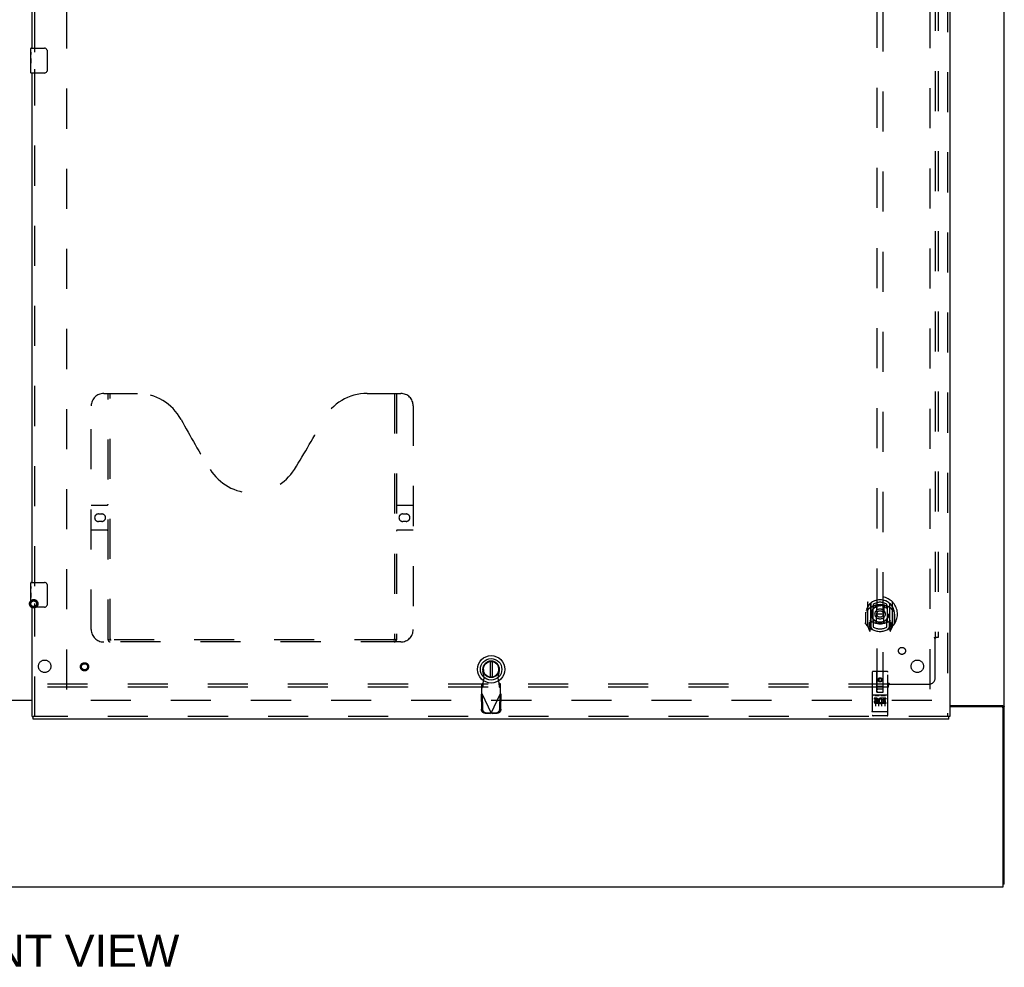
# Model space of a CAD drawing. Header units: inches. Extents: x 0 to 293, y 0 to 190.
# Tile 5 of 30: x 90 to 130, y 50 to 88. Entities that reach past the tile are written whole.
import ezdxf

# ---------------------------------------------------------------- set-up
doc = ezdxf.new("R2010")
doc.units = ezdxf.units.IN
doc.header["$LTSCALE"] = 16.12069
doc.header["$MEASUREMENT"] = 0
doc.linetypes.add('HIDDEN', pattern=[0.2, 0.1, -0.1])
doc.layers.get('0').update_dxf_attribs({"linetype": 'CONTINUOUS'})
for name, color, linetype in [('DEFAULT_2', 8, 'HIDDEN'), ('DIMENSIONS', 7, 'CONTINUOUS'), ('MAIN_RH_DOOR_ASSEMBLY', 7, 'CONTINUOUS'), ('SUBPANEL', 7, 'CONTINUOUS')]:
    doc.layers.add(name, color=color, linetype=linetype)
doc.styles.get("Standard").update_dxf_attribs({"font": 'arial.ttf'})

msp = doc.modelspace()

# ---------------------------------------------------------------- linework, layer by layer
at = {"color": 7, "linetype": 'Continuous'}
for p, q in [((129.513, 53.54), (129.513, 137.332)), ((90.388, 60.936), (89.076, 60.936)), ((127.326, 60.729), (129.444, 60.729)), ((129.399, 60.677), (127.326, 60.677)), ((129.409, 60.688), (129.513, 60.688)), ((129.461, 53.436), (129.461, 60.614)), ((129.513, 53.54), (129.461, 53.54)), ((51.815, 53.436), (129.461, 53.436))]:
    msp.add_line(p, q, dxfattribs=at)
at = {"color": 3, "linetype": 'Continuous'}
for p, q in [((89.076, 60.951), (90.388, 60.951)), ((129.409, 60.688), (129.409, 60.676))]:
    msp.add_line(p, q, dxfattribs=at)
for points in [[(129.369, 60.729), (129.369, 60.726), (129.369, 60.724), (129.37, 60.722), (129.371, 60.72), (129.371, 60.719), (129.373, 60.717), (129.374, 60.715), (129.376, 60.714), (129.378, 60.712), (129.38, 60.711), (129.382, 60.709), (129.384, 60.708), (129.387, 60.707), (129.389, 60.705), (129.394, 60.703)], [(129.394, 60.703), (129.397, 60.701), (129.399, 60.7), (129.401, 60.699), (129.404, 60.697), (129.406, 60.696), (129.407, 60.694), (129.408, 60.693), (129.409, 60.691), (129.409, 60.689), (129.409, 60.688)]]:
    msp.add_lwpolyline(points, dxfattribs=at)
at = {"color": 7, "linetype": 'Continuous'}
for points in [[(129.444, 60.729), (129.446, 60.727), (129.448, 60.725), (129.451, 60.724), (129.454, 60.722), (129.458, 60.721), (129.462, 60.719), (129.466, 60.718), (129.47, 60.717)], [(129.47, 60.717), (129.478, 60.714), (129.482, 60.713), (129.486, 60.711), (129.489, 60.71), (129.493, 60.708), (129.496, 60.707), (129.499, 60.706), (129.502, 60.704), (129.504, 60.702), (129.506, 60.701), (129.508, 60.699), (129.51, 60.697), (129.511, 60.696), (129.512, 60.694), (129.513, 60.692), (129.513, 60.69), (129.513, 60.688)]]:
    msp.add_lwpolyline(points, dxfattribs=at)
msp.add_arc((129.399, 60.614), 0.0625, 0, 90, dxfattribs=at)
at = {"layer": 'DEFAULT_2', "color": 8, "linetype": 'HIDDEN'}
for p, q in [((91.763, 133.921), (91.763, 60.951)), ((126.513, 133.936), (126.513, 60.936)), ((126.597, 60.936), (91.659, 60.936))]:
    msp.add_line(p, q, dxfattribs=at)
for radius in [0.169, 0.124, 0.114]:
    msp.add_circle((90.447, 64.826), radius, dxfattribs=at)
at = {"layer": 'MAIN_RH_DOOR_ASSEMBLY', "color": 8, "linetype": 'HIDDEN'}
for p, q in [((127.222, 134.582), (127.222, 60.29)), ((90.492, 87.031), (90.492, 107.841)), ((124.388, 95.265), (124.388, 61.264)), ((124.638, 61.264), (124.638, 95.265)), ((90.492, 65.531), (90.492, 86.341)), ((93.262, 73.29), (94.617, 73.29)), ((93.437, 63.38), (93.437, 73.29)), ((93.517, 63.41), (93.517, 73.29)), ((103.867, 73.29), (105.222, 73.29)), ((104.967, 73.29), (104.967, 63.41)), ((105.047, 73.29), (105.047, 63.38)), ((92.762, 63.79), (92.762, 72.79)), ((105.722, 72.79), (105.722, 63.79)), ((92.762, 68.79), (93.397, 68.79)), ((105.087, 68.79), (105.722, 68.79)), ((93.049, 68.44), (93.186, 68.44)), ((105.299, 68.44), (105.436, 68.44)), ((93.397, 67.79), (92.762, 67.79)), ((93.186, 68.14), (93.049, 68.14)), ((105.722, 67.79), (105.087, 67.79)), ((105.436, 68.14), (105.299, 68.14)), ((90.492, 60.29), (90.492, 64.841)), ((124.013, 64.891), (124.013, 63.924)), ((124.131, 64.837), (124.131, 63.821)), ((124.138, 64.838), (124.138, 63.835)), ((124.231, 64.089), (124.231, 64.721)), ((124.238, 64.798), (124.238, 64.695)), ((124.351, 64.747), (124.381, 64.408)), ((124.676, 64.747), (124.646, 64.408)), ((124.788, 64.695), (124.788, 64.798)), ((124.796, 64.721), (124.796, 64.089)), ((124.888, 64.838), (124.888, 63.835)), ((124.896, 64.837), (124.896, 63.821)), ((125.013, 63.924), (125.013, 64.891)), ((123.931, 64.408), (123.946, 64.408)), ((123.931, 64.408), (123.931, 64.019)), ((123.938, 64.479), (123.939, 64.482)), ((123.938, 64.022), (123.938, 64.479)), ((124.35, 64.063), (124.381, 64.408)), ((124.646, 64.408), (124.381, 64.408)), ((124.677, 64.063), (124.646, 64.408)), ((125.096, 64.408), (125.081, 64.408)), ((125.088, 64.479), (125.088, 64.482)), ((125.088, 64.022), (125.088, 64.479)), ((125.096, 64.408), (125.096, 64.019)), ((124.018, 63.913), (124.088, 63.738)), ((124.131, 64.078), (124.071, 64.078)), ((124.071, 64.078), (124.071, 63.928)), ((124.071, 63.928), (124.131, 63.928)), ((124.109, 64.007), (124.079, 63.961)), ((124.083, 63.953), (124.138, 63.953)), ((124.109, 63.843), (124.114, 63.84)), ((124.117, 63.741), (124.131, 63.821)), ((124.208, 63.784), (124.138, 63.893)), ((124.141, 64.067), (124.141, 63.859)), ((124.231, 64.08), (124.158, 64.08)), ((124.227, 64.087), (124.161, 64.087)), ((124.238, 64.134), (124.238, 63.881)), ((124.788, 63.881), (124.788, 64.134)), ((124.868, 64.08), (124.796, 64.08)), ((124.866, 64.087), (124.8, 64.087)), ((124.888, 63.893), (124.818, 63.784)), ((124.886, 63.859), (124.886, 64.067)), ((124.888, 63.953), (124.943, 63.953)), ((124.956, 64.078), (124.896, 64.078)), ((124.896, 63.928), (124.956, 63.928)), ((124.896, 63.821), (124.91, 63.741)), ((124.917, 63.842), (124.917, 63.843)), ((124.917, 63.843), (124.917, 63.843)), ((124.917, 63.843), (124.917, 63.843)), ((124.948, 63.961), (124.918, 64.007)), ((124.939, 63.738), (125.009, 63.913)), ((124.956, 63.928), (124.956, 64.078)), ((105.222, 63.29), (93.262, 63.29)), ((104.964, 63.37), (93.521, 63.37)), ((108.581, 61.832), (108.527, 62.127)), ((108.543, 61.635), (108.581, 61.832)), ((109.186, 62.127), (109.132, 61.832)), ((109.132, 61.832), (109.17, 61.635)), ((124.201, 62.074), (124.201, 60.349)), ((124.796, 62.104), (124.231, 62.104)), ((124.387, 61.264), (124.383, 62.074)), ((124.513, 61.836), (124.451, 61.8)), ((124.576, 61.8), (124.513, 61.836)), ((124.513, 61.836), (124.513, 61.824)), ((124.64, 61.264), (124.643, 62.074)), ((124.826, 60.349), (124.826, 62.074)), ((108.529, 61.632), (108.483, 61.59)), ((108.483, 61.216), (108.483, 61.59)), ((108.483, 61.435), (108.529, 61.476)), ((108.529, 61.476), (108.529, 61.632)), ((109.231, 61.59), (109.185, 61.632)), ((109.185, 61.632), (109.185, 61.476)), ((109.185, 61.476), (109.231, 61.435)), ((109.231, 61.216), (109.231, 61.59)), ((124.386, 61.514), (124.641, 61.514)), ((124.451, 61.8), (124.461, 61.794)), ((124.451, 61.8), (124.451, 61.728)), ((124.451, 61.728), (124.461, 61.734)), ((124.451, 61.728), (124.513, 61.692)), ((124.513, 61.824), (124.461, 61.794)), ((124.461, 61.794), (124.461, 61.734)), ((124.461, 61.734), (124.513, 61.703)), ((124.566, 61.794), (124.513, 61.824)), ((124.513, 61.703), (124.566, 61.734)), ((124.513, 61.692), (124.576, 61.728)), ((124.513, 61.692), (124.513, 61.703)), ((124.576, 61.8), (124.566, 61.794)), ((124.566, 61.734), (124.566, 61.794)), ((124.576, 61.728), (124.566, 61.734)), ((124.576, 61.728), (124.576, 61.8)), ((108.454, 61.168), (108.496, 61.188)), ((108.454, 61.168), (108.465, 60.578)), ((108.483, 61.216), (108.857, 60.429)), ((108.496, 61.188), (108.506, 60.597)), ((108.857, 60.429), (109.231, 61.216)), ((109.207, 60.597), (109.217, 61.188)), ((109.217, 61.188), (109.259, 61.168)), ((109.249, 60.578), (109.259, 61.168)), ((124.796, 61.147), (124.231, 61.147)), ((124.302, 61.131), (124.474, 61.131)), ((124.387, 61.264), (124.388, 61.264)), ((124.388, 61.264), (124.638, 61.264)), ((124.598, 61.389), (124.428, 61.389)), ((124.552, 61.131), (124.724, 61.131)), ((124.638, 61.264), (124.64, 61.264)), ((124.369, 61.025), (124.277, 61.025)), ((124.277, 61.025), (124.277, 60.982)), ((124.369, 60.982), (124.277, 60.982)), ((124.326, 61.016), (124.326, 60.71)), ((124.373, 60.939), (124.327, 60.939)), ((124.369, 60.898), (124.34, 60.898)), ((124.433, 60.854), (124.34, 60.854)), ((124.433, 60.811), (124.34, 60.811)), ((124.433, 60.854), (124.433, 60.811)), ((124.451, 61.016), (124.451, 60.71)), ((124.565, 60.859), (124.582, 60.82)), ((124.576, 61.016), (124.576, 60.71)), ((124.589, 60.989), (124.576, 60.97)), ((124.586, 61.014), (124.589, 61.012)), ((124.745, 61.025), (124.589, 61.025)), ((124.589, 61.025), (124.589, 61.012)), ((124.589, 60.989), (124.589, 60.811)), ((124.745, 60.811), (124.589, 60.811)), ((124.745, 60.982), (124.632, 60.982)), ((124.632, 60.982), (124.632, 60.939)), ((124.724, 60.939), (124.632, 60.939)), ((124.724, 60.896), (124.632, 60.896)), ((124.632, 60.896), (124.632, 60.854)), ((124.745, 60.854), (124.632, 60.854)), ((124.701, 61.016), (124.701, 60.71)), ((124.724, 60.939), (124.724, 60.896)), ((124.745, 61.025), (124.745, 60.982)), ((124.745, 60.854), (124.745, 60.811)), ((127.284, 60.29), (90.43, 60.29)), ((108.619, 60.419), (108.812, 60.415)), ((108.661, 60.439), (108.854, 60.435)), ((108.854, 60.435), (108.812, 60.415)), ((108.834, 60.422), (108.812, 60.415)), ((108.857, 60.429), (108.834, 60.422)), ((108.879, 60.422), (108.857, 60.429)), ((108.86, 60.435), (109.053, 60.439)), ((108.901, 60.415), (108.86, 60.435)), ((108.901, 60.415), (108.879, 60.422)), ((108.901, 60.415), (109.094, 60.419)), ((124.219, 60.477), (124.218, 60.477)), ((124.22, 60.477), (124.219, 60.477)), ((124.219, 60.477), (124.219, 60.477)), ((124.221, 60.477), (124.22, 60.477)), ((124.222, 60.477), (124.221, 60.477)), ((124.223, 60.477), (124.222, 60.477)), ((124.224, 60.477), (124.223, 60.477)), ((124.223, 60.477), (124.223, 60.477)), ((124.226, 60.477), (124.225, 60.477)), ((124.227, 60.477), (124.226, 60.477)), ((124.228, 60.477), (124.227, 60.477)), ((124.229, 60.477), (124.228, 60.477)), ((124.23, 60.477), (124.229, 60.477)), ((124.796, 60.477), (124.23, 60.477)), ((124.23, 60.477), (124.23, 60.477)), ((124.796, 60.319), (124.231, 60.319)), ((124.796, 60.477), (124.797, 60.477)), ((124.797, 60.477), (124.798, 60.477)), ((124.798, 60.477), (124.799, 60.477)), ((124.798, 60.477), (124.798, 60.477)), ((124.799, 60.477), (124.8, 60.477)), ((124.8, 60.477), (124.801, 60.477)), ((124.801, 60.477), (124.802, 60.477)), ((124.802, 60.477), (124.803, 60.477)), ((124.804, 60.477), (124.805, 60.477)), ((124.805, 60.477), (124.806, 60.477)), ((124.805, 60.477), (124.805, 60.477)), ((124.806, 60.477), (124.807, 60.477)), ((124.807, 60.477), (124.808, 60.477)), ((124.808, 60.477), (124.809, 60.477)), ((124.809, 60.477), (124.81, 60.477)), ((124.809, 60.477), (124.809, 60.477))]:
    msp.add_line(p, q, dxfattribs=at)
at = {"layer": 'MAIN_RH_DOOR_ASSEMBLY', "color": 3, "linetype": 'Continuous'}
for p, q in [((127.326, 134.582), (127.326, 60.29)), ((90.388, 87.186), (90.388, 107.686)), ((90.388, 65.686), (90.388, 86.186)), ((90.388, 60.29), (90.388, 64.686)), ((127.284, 60.186), (90.43, 60.186))]:
    msp.add_line(p, q, dxfattribs=at)
at = {"layer": 'MAIN_RH_DOOR_ASSEMBLY', "color": 7, "linetype": 'Continuous'}
for p, q in [((90.328, 87.025), (90.328, 87.171)), ((90.328, 86.768), (90.328, 87.025)), ((90.334, 86.969), (90.328, 86.969)), ((90.328, 86.801), (90.335, 86.801)), ((90.335, 86.801), (90.335, 86.938)), ((90.343, 87.186), (90.883, 87.186)), ((90.983, 87.086), (90.983, 86.286)), ((90.328, 86.201), (90.328, 86.765)), ((90.33, 86.738), (90.328, 86.738)), ((90.328, 86.607), (90.334, 86.607)), ((90.328, 86.571), (90.335, 86.571)), ((90.328, 86.508), (90.335, 86.508)), ((90.335, 86.34), (90.335, 86.571)), ((90.328, 86.34), (90.335, 86.34)), ((90.883, 86.186), (90.343, 86.186)), ((90.328, 65.525), (90.328, 65.671)), ((90.328, 65.268), (90.328, 65.525)), ((90.334, 65.469), (90.328, 65.469)), ((90.335, 65.301), (90.335, 65.438)), ((90.343, 65.686), (90.883, 65.686)), ((90.983, 65.586), (90.983, 64.786)), ((90.328, 65.301), (90.335, 65.301)), ((90.328, 64.701), (90.328, 65.265)), ((90.33, 65.238), (90.328, 65.238)), ((90.328, 65.107), (90.334, 65.107)), ((90.328, 65.071), (90.335, 65.071)), ((90.328, 65.008), (90.335, 65.008)), ((90.335, 64.84), (90.335, 65.071)), ((90.328, 64.84), (90.335, 64.84)), ((90.883, 64.686), (90.343, 64.686)), ((108.817, 62.499), (108.817, 61.874)), ((108.896, 62.499), (108.896, 61.874)), ((90.388, 60.29), (90.43, 60.29)), ((90.43, 60.186), (90.43, 60.29)), ((127.326, 60.29), (127.284, 60.29)), ((127.284, 60.186), (127.284, 60.29))]:
    msp.add_line(p, q, dxfattribs=at)
for points in [[(90.328, 87.025), (90.329, 87.022), (90.329, 87.017), (90.33, 87.012), (90.331, 86.998)], [(90.331, 86.998), (90.332, 86.991), (90.333, 86.983), (90.334, 86.974)], [(90.334, 86.974), (90.334, 86.965), (90.335, 86.956), (90.335, 86.947), (90.335, 86.938)], [(90.977, 87.122), (90.979, 87.117), (90.98, 87.111), (90.982, 87.105), (90.983, 87.099), (90.983, 87.092), (90.983, 87.086)], [(90.328, 86.768), (90.329, 86.759), (90.329, 86.75), (90.33, 86.74)], [(90.33, 86.74), (90.333, 86.707), (90.334, 86.695), (90.334, 86.682), (90.335, 86.67), (90.335, 86.657), (90.335, 86.644), (90.335, 86.631), (90.335, 86.618), (90.334, 86.606), (90.334, 86.594), (90.333, 86.582)], [(90.983, 86.286), (90.983, 86.28), (90.983, 86.274), (90.982, 86.267), (90.98, 86.261), (90.979, 86.256), (90.977, 86.25)], [(90.328, 65.525), (90.329, 65.522), (90.329, 65.517), (90.33, 65.512), (90.331, 65.498)], [(90.331, 65.498), (90.332, 65.491), (90.333, 65.483), (90.334, 65.474)], [(90.334, 65.474), (90.334, 65.465), (90.335, 65.456), (90.335, 65.447), (90.335, 65.438)], [(90.977, 65.622), (90.979, 65.617), (90.98, 65.611), (90.982, 65.605), (90.983, 65.599), (90.983, 65.592), (90.983, 65.586)], [(90.328, 65.268), (90.329, 65.259), (90.329, 65.25), (90.33, 65.24)], [(90.33, 65.24), (90.333, 65.207), (90.334, 65.195), (90.334, 65.182), (90.335, 65.17), (90.335, 65.157), (90.335, 65.144), (90.335, 65.131), (90.335, 65.118), (90.334, 65.106), (90.334, 65.094), (90.333, 65.082)], [(90.983, 64.786), (90.983, 64.78), (90.983, 64.774), (90.982, 64.767), (90.98, 64.761), (90.979, 64.756), (90.977, 64.75)]]:
    msp.add_lwpolyline(points, dxfattribs=at)
at = {"layer": 'MAIN_RH_DOOR_ASSEMBLY', "color": 8, "linetype": 'HIDDEN'}
for points in [[(124.059, 64.623), (124.058, 64.621), (124.056, 64.62), (124.055, 64.619), (124.053, 64.617), (124.051, 64.616), (124.05, 64.614), (124.048, 64.612), (124.046, 64.611), (124.044, 64.609), (124.043, 64.607), (124.041, 64.605), (124.039, 64.603), (124.037, 64.601), (124.035, 64.599), (124.033, 64.596), (124.031, 64.594), (124.029, 64.592), (124.027, 64.589), (124.025, 64.586), (124.023, 64.584), (124.021, 64.581), (124.018, 64.578), (124.016, 64.575), (124.014, 64.571), (124.011, 64.568), (124.009, 64.565), (124.006, 64.561), (124.004, 64.557), (124.001, 64.553), (123.998, 64.549), (123.996, 64.545), (123.993, 64.541), (123.99, 64.536), (123.987, 64.531), (123.984, 64.526), (123.981, 64.521)], [(124.325, 64.764), (124.331, 64.766), (124.336, 64.767), (124.342, 64.769), (124.347, 64.77), (124.353, 64.771), (124.358, 64.773), (124.363, 64.774), (124.369, 64.775), (124.374, 64.776), (124.38, 64.777), (124.385, 64.778), (124.391, 64.779), (124.396, 64.78), (124.402, 64.781), (124.407, 64.782), (124.413, 64.783), (124.419, 64.784), (124.424, 64.784), (124.43, 64.785), (124.435, 64.786), (124.441, 64.786), (124.446, 64.787), (124.452, 64.787), (124.458, 64.788), (124.463, 64.788), (124.469, 64.789), (124.474, 64.789), (124.48, 64.789), (124.485, 64.789), (124.491, 64.79), (124.497, 64.79), (124.502, 64.79), (124.508, 64.79), (124.513, 64.79), (124.519, 64.79), (124.525, 64.79), (124.53, 64.79), (124.536, 64.79), (124.541, 64.789), (124.547, 64.789), (124.553, 64.789), (124.558, 64.789), (124.564, 64.788), (124.569, 64.788), (124.575, 64.787), (124.58, 64.787), (124.586, 64.786), (124.592, 64.786), (124.597, 64.785), (124.603, 64.784), (124.608, 64.784), (124.614, 64.783), (124.619, 64.782), (124.625, 64.781), (124.63, 64.78), (124.636, 64.779), (124.641, 64.778), (124.647, 64.777), (124.652, 64.776), (124.658, 64.775), (124.663, 64.774), (124.669, 64.773), (124.674, 64.771), (124.68, 64.77), (124.685, 64.769), (124.691, 64.767), (124.696, 64.766), (124.701, 64.764)], [(125.046, 64.521), (125.043, 64.526), (125.04, 64.531), (125.037, 64.536), (125.034, 64.541), (125.031, 64.545), (125.028, 64.549), (125.026, 64.553), (125.023, 64.557), (125.021, 64.561), (125.018, 64.565), (125.016, 64.568), (125.013, 64.571), (125.011, 64.575), (125.009, 64.578), (125.006, 64.581), (125.004, 64.584), (125.002, 64.586), (125, 64.589), (124.998, 64.592), (124.996, 64.594), (124.994, 64.596), (124.992, 64.599), (124.99, 64.601), (124.988, 64.603), (124.986, 64.605), (124.984, 64.607), (124.982, 64.609), (124.981, 64.611), (124.979, 64.612), (124.977, 64.614), (124.976, 64.616), (124.974, 64.617), (124.972, 64.619), (124.971, 64.62), (124.969, 64.621), (124.968, 64.623)], [(93.427, 63.41), (93.444, 63.399), (93.459, 63.39), (93.475, 63.382), (93.491, 63.375), (93.506, 63.372), (93.521, 63.37)], [(104.964, 63.37), (104.979, 63.372), (104.994, 63.375), (105.01, 63.382), (105.025, 63.39), (105.041, 63.399), (105.057, 63.41)], [(108.529, 61.476), (108.53, 61.48), (108.531, 61.485), (108.532, 61.492), (108.533, 61.5), (108.534, 61.509), (108.535, 61.52), (108.536, 61.532), (108.537, 61.544), (108.538, 61.558), (108.539, 61.573), (108.54, 61.588), (108.541, 61.603), (108.543, 61.635)], [(108.543, 61.635), (108.541, 61.635), (108.538, 61.634), (108.536, 61.633), (108.533, 61.632), (108.531, 61.632), (108.529, 61.632)], [(109.185, 61.632), (109.182, 61.632), (109.18, 61.632), (109.177, 61.633), (109.175, 61.634), (109.172, 61.635), (109.17, 61.635)], [(109.17, 61.635), (109.171, 61.619), (109.173, 61.588)], [(109.173, 61.588), (109.174, 61.573), (109.175, 61.558), (109.176, 61.544), (109.177, 61.532), (109.178, 61.52), (109.179, 61.509), (109.18, 61.5), (109.181, 61.492), (109.183, 61.485), (109.184, 61.48), (109.185, 61.476)], [(108.454, 61.168), (108.459, 61.176), (108.464, 61.184), (108.468, 61.192)], [(108.468, 61.192), (108.478, 61.208), (108.483, 61.216)], [(109.231, 61.216), (109.24, 61.2), (109.245, 61.192), (109.25, 61.184), (109.254, 61.176), (109.259, 61.168)], [(124.296, 61.129), (124.296, 61.129), (124.296, 61.129), (124.296, 61.129), (124.296, 61.13), (124.296, 61.13), (124.296, 61.13), (124.297, 61.13), (124.297, 61.13), (124.297, 61.13), (124.297, 61.13), (124.297, 61.13), (124.297, 61.13), (124.297, 61.13), (124.297, 61.13), (124.297, 61.13), (124.298, 61.13), (124.298, 61.13), (124.298, 61.13), (124.298, 61.13), (124.298, 61.13), (124.298, 61.13), (124.298, 61.13), (124.298, 61.13), (124.299, 61.13), (124.299, 61.13), (124.299, 61.13), (124.299, 61.13), (124.299, 61.13), (124.299, 61.13), (124.3, 61.13), (124.3, 61.13), (124.3, 61.13), (124.3, 61.13), (124.3, 61.13), (124.3, 61.13), (124.301, 61.13), (124.301, 61.13), (124.301, 61.131), (124.301, 61.131), (124.301, 61.131), (124.301, 61.131), (124.302, 61.131), (124.302, 61.131), (124.302, 61.131), (124.302, 61.131)], [(124.474, 61.131), (124.475, 61.131), (124.475, 61.131), (124.475, 61.131), (124.475, 61.131), (124.475, 61.131), (124.476, 61.131), (124.476, 61.131), (124.476, 61.131), (124.476, 61.13), (124.476, 61.13), (124.476, 61.13), (124.477, 61.13), (124.477, 61.13), (124.477, 61.13), (124.477, 61.13), (124.477, 61.13), (124.477, 61.13), (124.478, 61.13), (124.478, 61.13), (124.478, 61.13), (124.478, 61.13), (124.478, 61.13), (124.478, 61.13), (124.479, 61.13), (124.479, 61.13), (124.479, 61.13), (124.479, 61.13), (124.479, 61.13), (124.479, 61.13), (124.479, 61.13), (124.479, 61.13), (124.48, 61.13), (124.48, 61.13), (124.48, 61.13), (124.48, 61.13), (124.48, 61.13), (124.48, 61.13), (124.48, 61.13), (124.48, 61.13), (124.48, 61.13), (124.48, 61.13), (124.481, 61.13), (124.481, 61.129), (124.481, 61.129), (124.481, 61.129), (124.481, 61.129)], [(124.546, 61.129), (124.546, 61.129), (124.546, 61.129), (124.546, 61.129), (124.546, 61.13), (124.546, 61.13), (124.546, 61.13), (124.547, 61.13), (124.547, 61.13), (124.547, 61.13), (124.547, 61.13), (124.547, 61.13), (124.547, 61.13), (124.547, 61.13), (124.547, 61.13), (124.547, 61.13), (124.548, 61.13), (124.548, 61.13), (124.548, 61.13), (124.548, 61.13), (124.548, 61.13), (124.548, 61.13), (124.548, 61.13), (124.548, 61.13), (124.549, 61.13), (124.549, 61.13), (124.549, 61.13), (124.549, 61.13), (124.549, 61.13), (124.549, 61.13), (124.55, 61.13), (124.55, 61.13), (124.55, 61.13), (124.55, 61.13), (124.55, 61.13), (124.55, 61.13), (124.551, 61.13), (124.551, 61.13), (124.551, 61.131), (124.551, 61.131), (124.551, 61.131), (124.551, 61.131), (124.552, 61.131), (124.552, 61.131), (124.552, 61.131), (124.552, 61.131)], [(124.724, 61.131), (124.725, 61.131), (124.725, 61.131), (124.725, 61.131), (124.725, 61.131), (124.725, 61.131), (124.726, 61.131), (124.726, 61.131), (124.726, 61.131), (124.726, 61.13), (124.726, 61.13), (124.726, 61.13), (124.727, 61.13), (124.727, 61.13), (124.727, 61.13), (124.727, 61.13), (124.727, 61.13), (124.727, 61.13), (124.728, 61.13), (124.728, 61.13), (124.728, 61.13), (124.728, 61.13), (124.728, 61.13), (124.728, 61.13), (124.729, 61.13), (124.729, 61.13), (124.729, 61.13), (124.729, 61.13), (124.729, 61.13), (124.729, 61.13), (124.729, 61.13), (124.729, 61.13), (124.73, 61.13), (124.73, 61.13), (124.73, 61.13), (124.73, 61.13), (124.73, 61.13), (124.73, 61.13), (124.73, 61.13), (124.73, 61.13), (124.73, 61.13), (124.73, 61.13), (124.731, 61.13), (124.731, 61.129), (124.731, 61.129), (124.731, 61.129), (124.731, 61.129)], [(108.619, 60.419), (108.604, 60.42), (108.589, 60.422), (108.575, 60.426), (108.561, 60.432), (108.547, 60.439), (108.534, 60.447), (108.522, 60.456), (108.511, 60.466), (108.501, 60.478), (108.492, 60.49), (108.484, 60.504), (108.477, 60.518), (108.472, 60.532), (108.468, 60.547), (108.466, 60.562), (108.465, 60.578)], [(108.506, 60.597), (108.507, 60.582), (108.51, 60.567), (108.513, 60.552), (108.519, 60.537), (108.525, 60.523), (108.533, 60.51), (108.542, 60.498), (108.552, 60.486), (108.564, 60.476), (108.576, 60.466), (108.589, 60.458), (108.602, 60.451), (108.616, 60.446), (108.631, 60.442), (108.646, 60.44), (108.661, 60.439)], [(109.053, 60.439), (109.068, 60.44), (109.082, 60.442), (109.097, 60.446), (109.111, 60.451), (109.125, 60.458), (109.137, 60.466), (109.15, 60.476), (109.161, 60.486), (109.171, 60.498), (109.18, 60.51), (109.188, 60.523), (109.195, 60.537), (109.2, 60.552), (109.204, 60.567), (109.206, 60.582), (109.207, 60.597)], [(109.249, 60.578), (109.248, 60.562), (109.245, 60.547), (109.241, 60.532), (109.236, 60.518), (109.229, 60.504), (109.222, 60.49), (109.213, 60.478), (109.202, 60.466), (109.191, 60.456), (109.179, 60.447), (109.166, 60.439), (109.153, 60.432), (109.138, 60.426), (109.124, 60.422), (109.109, 60.42), (109.094, 60.419)], [(124.218, 60.477), (124.217, 60.477), (124.217, 60.477), (124.216, 60.477), (124.216, 60.478), (124.216, 60.478), (124.215, 60.478), (124.215, 60.478), (124.215, 60.478), (124.214, 60.478), (124.214, 60.478), (124.214, 60.478), (124.213, 60.478), (124.213, 60.478), (124.213, 60.478), (124.212, 60.478), (124.212, 60.478), (124.212, 60.478), (124.211, 60.478), (124.211, 60.478), (124.211, 60.479), (124.21, 60.479), (124.21, 60.479), (124.21, 60.479), (124.209, 60.479), (124.209, 60.479), (124.209, 60.479), (124.209, 60.479), (124.208, 60.479), (124.208, 60.479), (124.208, 60.479), (124.207, 60.479), (124.207, 60.479), (124.207, 60.48), (124.207, 60.48), (124.206, 60.48), (124.206, 60.48), (124.206, 60.48), (124.206, 60.48), (124.206, 60.48), (124.205, 60.48), (124.205, 60.48), (124.205, 60.48), (124.205, 60.48), (124.204, 60.48), (124.204, 60.481), (124.204, 60.481), (124.204, 60.481), (124.204, 60.481), (124.204, 60.481), (124.203, 60.481), (124.203, 60.481), (124.203, 60.481), (124.203, 60.481), (124.203, 60.481), (124.203, 60.482), (124.202, 60.482), (124.202, 60.482), (124.202, 60.482), (124.202, 60.482), (124.202, 60.482), (124.202, 60.482), (124.202, 60.482), (124.202, 60.482), (124.202, 60.482), (124.201, 60.483), (124.201, 60.483), (124.201, 60.483), (124.201, 60.483), (124.201, 60.483), (124.201, 60.483), (124.201, 60.483), (124.201, 60.483), (124.201, 60.483), (124.201, 60.483), (124.201, 60.484), (124.201, 60.484), (124.201, 60.484), (124.201, 60.484), (124.201, 60.484)], [(124.225, 60.477), (124.225, 60.477), (124.224, 60.477)], [(124.803, 60.477), (124.803, 60.477), (124.804, 60.477)], [(124.81, 60.477), (124.81, 60.477), (124.811, 60.478), (124.811, 60.478), (124.812, 60.478), (124.812, 60.478), (124.812, 60.478), (124.813, 60.478), (124.813, 60.478), (124.813, 60.478), (124.814, 60.478), (124.814, 60.478), (124.814, 60.478), (124.815, 60.478), (124.815, 60.478), (124.815, 60.478), (124.816, 60.478), (124.816, 60.478), (124.816, 60.479), (124.817, 60.479), (124.817, 60.479), (124.817, 60.479), (124.817, 60.479), (124.818, 60.479), (124.818, 60.479), (124.818, 60.479), (124.819, 60.479), (124.819, 60.479), (124.819, 60.479), (124.819, 60.479), (124.82, 60.479), (124.82, 60.48), (124.82, 60.48), (124.82, 60.48), (124.821, 60.48), (124.821, 60.48), (124.821, 60.48), (124.821, 60.48), (124.822, 60.48), (124.822, 60.48), (124.822, 60.48), (124.822, 60.48), (124.822, 60.48), (124.823, 60.481), (124.823, 60.481), (124.823, 60.481), (124.823, 60.481), (124.823, 60.481), (124.823, 60.481), (124.824, 60.481), (124.824, 60.481), (124.824, 60.481), (124.824, 60.481), (124.824, 60.482), (124.824, 60.482), (124.825, 60.482), (124.825, 60.482), (124.825, 60.482), (124.825, 60.482), (124.825, 60.482), (124.825, 60.482), (124.825, 60.482), (124.825, 60.482), (124.825, 60.483), (124.825, 60.483), (124.825, 60.483), (124.826, 60.483), (124.826, 60.483), (124.826, 60.483), (124.826, 60.483), (124.826, 60.483), (124.826, 60.483), (124.826, 60.483), (124.826, 60.484), (124.826, 60.484), (124.826, 60.484), (124.826, 60.484), (124.826, 60.484)]]:
    msp.add_lwpolyline(points, dxfattribs=at)
for centre, radius in [((124.513, 64.415), 0.35), ((124.513, 64.415), 0.335), ((124.513, 64.415), 0.205), ((124.513, 64.415), 0.133), ((92.492, 62.29), 0.164), ((92.492, 62.29), 0.124), ((124.513, 61.764), 0.085), ((124.513, 61.764), 0.0845)]:
    msp.add_circle(centre, radius, dxfattribs=at)
at = {"layer": 'MAIN_RH_DOOR_ASSEMBLY', "color": 7, "linetype": 'Continuous'}
for radius in [0.551, 0.433, 0.329, 0.317]:
    msp.add_circle((108.857, 62.187), radius, dxfattribs=at)
for centre, radius, start, end in [((90.343, 87.171), 0.015, 90, 180), ((90.883, 87.086), 0.1, 21.1999, 90), ((90.343, 86.201), 0.015, 180, 270), ((90.883, 86.286), 0.1, 270, 338.7946), ((90.343, 65.671), 0.015, 90, 180), ((90.883, 65.586), 0.1, 21.1999, 90), ((90.343, 64.701), 0.015, 180, 270), ((90.883, 64.786), 0.1, 270, 338.7946), ((108.857, 62.187), 0.315, 280.0787, 259.9213)]:
    msp.add_arc(centre, radius, start, end, dxfattribs=at)
at = {"layer": 'MAIN_RH_DOOR_ASSEMBLY', "color": 8, "linetype": 'HIDDEN'}
for centre, radius, start, end in [((93.262, 72.79), 0.5, 90, 180), ((94.617, 71.29), 2, 28.4813, 90), ((103.867, 71.29), 2, 90, 151.5187), ((105.222, 72.79), 0.5, 0, 90), ((130.925, 90.988), 39.307, 208.4813, 211.8705), ((67.559, 90.988), 39.307, 328.1295, 331.5187), ((99.242, 71.29), 2, 211.8705, 328.1295), ((93.397, 68.83), 0.04, 270, 360), ((105.087, 68.83), 0.04, 180, 270), ((93.049, 68.29), 0.15, 90, 270), ((93.186, 68.29), 0.15, 270, 90), ((105.299, 68.29), 0.15, 90, 270), ((105.436, 68.29), 0.15, 270, 90), ((93.397, 67.75), 0.04, 0, 90), ((105.087, 67.75), 0.04, 90, 180), ((124.513, 64.408), 0.7, 305.5126, 234.4874), ((124.513, 64.405), 0.583, 0.2464, 179.7536), ((124.513, 64.405), 0.58, 7.6622, 172.3378), ((124.028, 64.891), 0.015, 135.0748, 180), ((124.513, 64.09), 0.7, 49.529, 130.471), ((124.146, 64.837), 0.015, 130.3587, 180), ((124.158, 64.838), 0.02, 129.3378, 179.9984), ((124.246, 64.721), 0.015, 112.9863, 180), ((124.513, 64.405), 0.48, 55.0461, 124.9539), ((124.268, 64.695), 0.03, 180, 311.1261), ((124.513, 64.415), 0.343, 48.8739, 131.1261), ((124.331, 64.745), 0.02, 5.0796, 105.5752), ((124.696, 64.745), 0.02, 74.4248, 174.9204), ((124.758, 64.695), 0.03, 228.8739, 360), ((124.781, 64.721), 0.015, 0, 67.0137), ((124.868, 64.838), 0.02, 0, 50.6594), ((124.881, 64.837), 0.015, 0, 49.6413), ((124.998, 64.891), 0.015, 0, 44.9252), ((123.958, 64.479), 0.02, 172.3378, 180), ((125.068, 64.479), 0.02, 0, 7.6622), ((123.958, 64.022), 0.02, 180, 215.2961), ((124.513, 64.415), 0.7, 215.2961, 324.7039), ((124.028, 63.924), 0.015, 180, 224.9252), ((124.083, 63.958), 0.005, 147.3208, 270), ((124.513, 64.72), 0.7, 233.2319, 306.7681), ((124.118, 63.854), 0.02, 234.4874, 360), ((123.95, 64.109), 0.188, 327.3208, 360), ((124.121, 63.859), 0.02, 234.7457, 360), ((124.158, 64.06), 0.02, 90, 180), ((124.158, 63.835), 0.02, 180, 238.5295), ((124.161, 64.067), 0.02, 90, 180), ((124.227, 64.067), 0.02, 66.536, 90), ((124.246, 64.089), 0.015, 180, 247.0137), ((124.513, 64.727), 0.7, 246.536, 293.464), ((124.268, 64.134), 0.03, 48.8739, 180), ((124.513, 64.415), 0.6, 242.7204, 297.2796), ((124.513, 64.415), 0.343, 228.8739, 311.1261), ((124.33, 64.065), 0.02, 254.3869, 354.9204), ((124.696, 64.065), 0.02, 185.0796, 285.6131), ((124.758, 64.134), 0.03, 0, 131.1261), ((124.781, 64.089), 0.015, 292.9863, 360), ((124.8, 64.067), 0.02, 90, 113.464), ((124.866, 64.067), 0.02, 0, 90), ((124.868, 64.06), 0.02, 0, 90), ((124.868, 63.835), 0.02, 301.4688, 359.9992), ((124.906, 63.859), 0.02, 180, 305.2543), ((125.076, 64.109), 0.188, 180, 212.6792), ((124.908, 63.854), 0.02, 180, 305.5126), ((124.943, 63.958), 0.005, 270, 32.6792), ((124.998, 63.924), 0.015, 315.0748, 360), ((125.068, 64.022), 0.02, 324.7039, 360), ((93.262, 63.79), 0.5, 180, 270), ((105.222, 63.79), 0.5, 270, 360), ((124.102, 63.743), 0.015, 201.8041, 350), ((124.925, 63.743), 0.015, 190, 338.1959), ((93.527, 63.38), 0.09, 180, 270), ((93.557, 63.41), 0.04, 180, 270), ((104.927, 63.41), 0.04, 270, 360), ((104.957, 63.38), 0.09, 270, 360), ((108.857, 62.187), 0.335, 349.673, 190.327), ((124.231, 62.074), 0.03, 90, 180), ((124.353, 62.074), 0.03, 0, 90), ((124.673, 62.074), 0.03, 90, 180), ((124.796, 62.074), 0.03, 0, 90), ((124.231, 61.177), 0.03, 180, 270), ((124.428, 61.349), 0.04, 90, 180), ((124.428, 61.304), 0.04, 180, 270), ((124.598, 61.349), 0.04, 0, 90), ((124.598, 61.304), 0.04, 270, 360), ((124.796, 61.177), 0.03, 270, 360), ((124.34, 60.876), 0.0644, 102.2995, 270.0775), ((124.34, 60.876), 0.0219, 89.9011, 270), ((124.369, 60.961), 0.0635, 270, 90), ((124.369, 60.96), 0.0219, 280.307, 90), ((124.539, 60.918), 0.107, 64.2636, 293.4027), ((124.539, 60.918), 0.0639, 54.8895, 293.4026), ((124.231, 60.349), 0.03, 180, 270), ((124.796, 60.349), 0.03, 270, 360)]:
    msp.add_arc(centre, radius, start, end, dxfattribs=at)
at = {"layer": 'MAIN_RH_DOOR_ASSEMBLY', "color": 7, "linetype": 'Continuous'}
for centre in [(90.591, 86.602), (90.591, 65.102)]:
    msp.add_ellipse(centre, major_axis=(0.263, 0), ratio=0.432808, start_param=3.141593, end_param=3.321581, dxfattribs=at)
at = {"layer": 'SUBPANEL', "color": 8, "linetype": 'HIDDEN'}
for p, q in [((126.732, 131.405), (126.732, 63.467)), ((126.857, 131.405), (126.857, 63.467)), ((126.691, 63.467), (126.771, 63.467)), ((126.732, 61.842), (126.732, 63.432)), ((126.857, 63.467), (126.771, 63.467)), ((124.857, 61.592), (56.92, 61.592)), ((124.857, 61.467), (56.92, 61.467)), ((124.857, 61.554), (124.857, 61.633)), ((124.857, 61.467), (124.857, 61.554)), ((124.874, 61.574), (124.881, 61.581)), ((124.893, 61.592), (126.482, 61.592))]:
    msp.add_line(p, q, dxfattribs=at)
for points in [[(126.691, 63.467), (126.692, 63.465), (126.693, 63.463), (126.694, 63.462), (126.695, 63.46), (126.696, 63.458), (126.698, 63.457), (126.699, 63.455), (126.701, 63.453), (126.703, 63.452), (126.705, 63.45), (126.707, 63.449), (126.709, 63.447), (126.711, 63.446), (126.713, 63.445)], [(126.713, 63.445), (126.718, 63.442), (126.721, 63.44), (126.724, 63.438), (126.726, 63.437), (126.728, 63.435), (126.73, 63.434), (126.732, 63.432)], [(126.746, 63.445), (126.744, 63.443), (126.742, 63.441), (126.74, 63.439), (126.738, 63.437), (126.736, 63.435), (126.734, 63.434), (126.732, 63.432)], [(126.771, 63.467), (126.768, 63.466), (126.766, 63.464), (126.764, 63.462), (126.762, 63.46), (126.76, 63.459), (126.758, 63.457), (126.756, 63.455), (126.754, 63.454), (126.753, 63.452), (126.751, 63.45), (126.746, 63.445)], [(124.857, 61.633), (124.859, 61.632), (124.861, 61.632), (124.863, 61.631), (124.865, 61.63), (124.866, 61.628), (124.868, 61.627), (124.87, 61.625), (124.871, 61.624), (124.873, 61.622), (124.874, 61.62), (124.876, 61.618), (124.877, 61.616), (124.879, 61.613), (124.88, 61.611), (124.883, 61.606)], [(124.857, 61.554), (124.859, 61.556), (124.861, 61.559), (124.862, 61.561), (124.864, 61.563), (124.866, 61.565), (124.868, 61.567), (124.869, 61.569), (124.871, 61.57), (124.873, 61.572), (124.874, 61.574)], [(124.881, 61.581), (124.883, 61.583), (124.885, 61.585), (124.887, 61.587), (124.889, 61.589), (124.891, 61.591), (124.893, 61.592)], [(124.883, 61.606), (124.885, 61.603), (124.886, 61.601), (124.888, 61.598), (124.889, 61.596), (124.891, 61.594), (124.893, 61.592)]]:
    msp.add_lwpolyline(points, dxfattribs=at)
for centre, radius in [((125.395, 62.93), 0.141), ((90.888, 62.311), 0.25), ((126.013, 62.311), 0.25)]:
    msp.add_circle(centre, radius, dxfattribs=at)
msp.add_arc((126.482, 61.842), 0.25, 270, 360, dxfattribs=at)

# ---------------------------------------------------------------- texts
at = {"layer": 'DIMENSIONS', "color": 2, "linetype": 'Continuous', "insert": (90.639, 51.51), "char_height": 1.2931, "width": 11.31586, "attachment_point": 2, "line_spacing_factor": 0.9}
msp.add_mtext('FRONT VIEW', dxfattribs=at)

doc.saveas('drawing.dxf')
